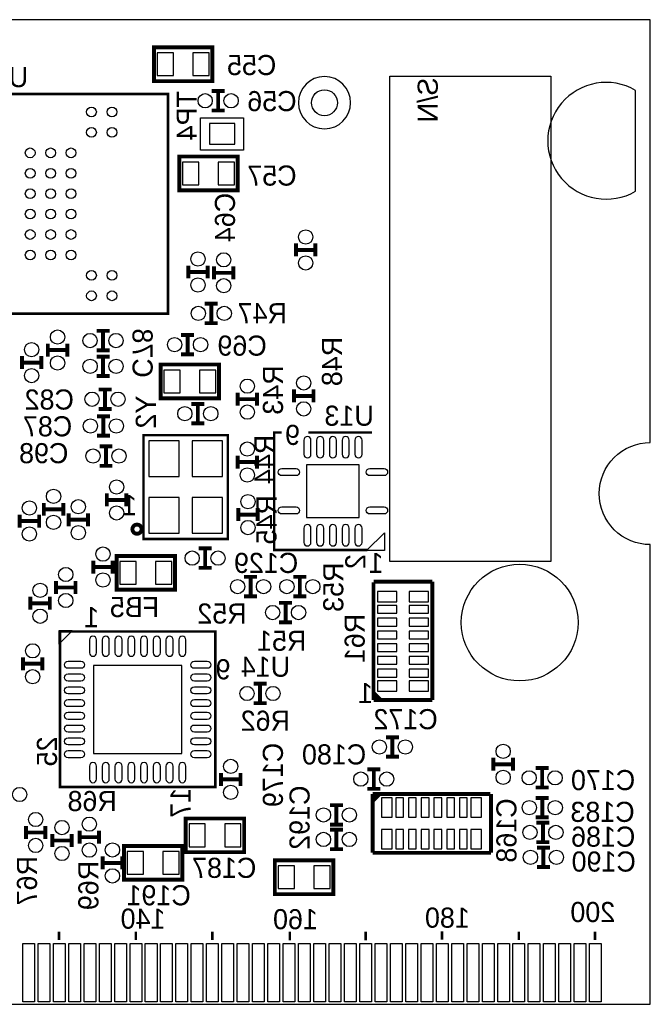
# Model space of a CAD drawing. Extents: x 0 to 150, y -33 to 84.
# Tile 4 of 5: x 43 to 68, y 0 to 39. Entities that reach past the tile are written whole.
import ezdxf
from ezdxf.enums import TextEntityAlignment as Align

# ---------------------------------------------------------------- set-up
doc = ezdxf.new("R2010")
doc.units = 0
for name, color, linetype in [('BOARD_GEOMETR_SILKSCREEN_BOTTO', 3, 'CONTINUOUS'), ('BOARD_GEOMETRY_OUTLINE', 4, 'CONTINUOUS'), ('PACKAGE_GEOMET_SILKSCREEN_BOTT', 5, 'CONTINUOUS'), ('PIN_BOTTOM', 6, 'CONTINUOUS'), ('REF_DES_SILKSCREEN_BOTTOM', 7, 'CONTINUOUS')]:
    doc.layers.add(name, color=color, linetype=linetype)

msp = doc.modelspace()

# ---------------------------------------------------------------- linework, layer by layer
at = {"layer": 'BOARD_GEOMETR_SILKSCREEN_BOTTO'}
msp.add_lwpolyline([(57.404, 17.34566), (57.404, 36.34486), (63.7032, 36.34486), (63.7032, 17.34566)], close=True, dxfattribs=at)
at = {"layer": 'BOARD_GEOMETRY_OUTLINE'}
msp.add_lwpolyline([(1.99898, 19.99996, -0.414214), (0, 18.00098), (0, 0), (15.75054, 0), (15.75054, 3.50012, -0.414214), (16.25092, 4.0005, -0.414214), (16.74876, 3.50012), (16.74876, 0), (67.59956, 0), (67.59956, 18.00098, -0.414214), (65.60058, 19.99996, -0.414214), (67.59956, 21.99894), (67.59956, 38.5572), (0, 38.5572), (0, 21.99894, -0.414214)], format="xyb", close=True, dxfattribs=at)
at = {"layer": 'PACKAGE_GEOMET_SILKSCREEN_BOTT', "const_width": 0.1524}
for points in [[(48.16348, 36.15182), (50.44948, 36.15182), (50.44948, 37.47262), (48.16348, 37.47262)], [(51.435, 33.1978), (49.149, 33.1978), (49.149, 31.877), (51.435, 31.877)], [(48.42002, 23.73376), (50.70602, 23.73376), (50.70602, 25.05456), (48.42002, 25.05456)], [(48.98136, 17.55648), (46.69536, 17.55648), (46.69536, 16.23568), (48.98136, 16.23568)], [(56.77916, 12.17676), (56.77916, 12.04976), (56.90616, 11.92276), (57.03316, 11.92276)], [(56.98998, 8.21944), (56.86298, 8.21944), (56.73598, 8.09244), (56.73598, 7.96544)], [(49.40554, 5.9563), (51.69154, 5.9563), (51.69154, 7.2771), (49.40554, 7.2771)], [(46.98492, 4.87934), (49.27092, 4.87934), (49.27092, 6.20014), (46.98492, 6.20014)], [(55.1815, 5.63372), (52.8955, 5.63372), (52.8955, 4.31292), (55.1815, 4.31292)]]:
    msp.add_lwpolyline(points, close=True, dxfattribs=at)
at = {"layer": 'PACKAGE_GEOMET_SILKSCREEN_BOTT'}
msp.add_lwpolyline([(55.86222, 35.306, 1), (53.81498, 35.306, 1)], format="xyb", close=True, dxfattribs=at)
for points, const_width in [([(35.9156, 27.04338), (48.71212, 27.04338), (48.71212, 35.64382), (35.51428, 35.64382), (35.51428, 34.2392)], 0.09906), ([(50.419, 35.7632), (50.927, 35.7632)], 0.1524), ([(50.673, 35.0012), (50.673, 35.7632)], 0.1524), ([(50.419, 35.0012), (50.927, 35.0012)], 0.1524), ([(53.721, 29.7942), (53.721, 29.2862)], 0.1524), ([(54.483, 29.7942), (54.483, 29.2862)], 0.1524), ([(53.721, 29.5402), (54.483, 29.5402)], 0.1524), ([(49.50206, 28.4226), (49.50206, 28.9306)], 0.1524), ([(50.26406, 28.4226), (50.26406, 28.9306)], 0.1524), ([(50.51044, 28.39212), (50.51044, 28.90012)], 0.1524), ([(51.27244, 28.39212), (51.27244, 28.90012)], 0.1524), ([(50.26406, 28.6766), (49.50206, 28.6766)], 0.1524), ([(51.27244, 28.64612), (50.51044, 28.64612)], 0.1524), ([(50.65776, 27.43708), (50.14976, 27.43708)], 0.1524), ([(50.40376, 27.43708), (50.40376, 26.67508)], 0.1524), ([(50.65776, 26.67508), (50.14976, 26.67508)], 0.1524), ([(46.4185, 26.37282), (45.9105, 26.37282)], 0.1524), ([(46.1645, 26.37282), (46.1645, 25.61082)], 0.1524), ([(49.22266, 26.2128), (49.73066, 26.2128)], 0.1524), ([(49.47666, 25.4508), (49.47666, 26.2128)], 0.1524), ([(44.00296, 25.87498), (44.00296, 25.36698)], 0.1524), ([(44.76496, 25.87498), (44.76496, 25.36698)], 0.1524), ([(42.98696, 25.38222), (42.98696, 24.87422)], 0.1524), ([(43.74896, 25.38222), (43.74896, 24.87422)], 0.1524), ([(44.00296, 25.62098), (44.76496, 25.62098)], 0.1524), ([(46.4185, 25.61082), (45.9105, 25.61082)], 0.1524), ([(49.22266, 25.4508), (49.73066, 25.4508)], 0.1524), ([(42.98696, 25.12822), (43.74896, 25.12822)], 0.1524), ([(45.91304, 25.36444), (46.42104, 25.36444)], 0.1524), ([(46.16704, 24.60244), (46.16704, 25.36444)], 0.1524), ([(45.91304, 24.60244), (46.42104, 24.60244)], 0.1524), ([(46.49724, 24.07666), (45.98924, 24.07666)], 0.1524), ([(46.24324, 24.07666), (46.24324, 23.31466)], 0.1524), ([(51.435, 23.4442), (51.435, 23.9522)], 0.1524), ([(52.197, 23.4442), (52.197, 23.9522)], 0.1524), ([(53.6448, 23.5712), (53.6448, 24.0792)], 0.1524), ([(54.4068, 23.5712), (54.4068, 24.0792)], 0.1524), ([(50.131472, 23.51024), (49.623472, 23.51024)], 0.1524), ([(49.877472, 23.51024), (49.877472, 22.74824)], 0.1524), ([(52.197, 23.6982), (51.435, 23.6982)], 0.1524), ([(54.4068, 23.8252), (53.6448, 23.8252)], 0.1524), ([(46.49724, 23.31466), (45.98924, 23.31466)], 0.1524), ([(46.4312, 23.02764), (45.9232, 23.02764)], 0.1524), ([(46.1772, 23.02764), (46.1772, 22.26564)], 0.1524), ([(50.131472, 22.74824), (49.623472, 22.74824)], 0.1524), ([(56.515, 17.79143), (52.86883, 17.79143), (52.86883, 22.39137), (53.1622, 22.39137)], 0.100076), ([(54.20868, 22.39137), (56.6928, 22.39137)], 0.100076), ([(46.4312, 22.26564), (45.9232, 22.26564)], 0.1524), ([(51.05146, 18.8595), (51.05146, 22.2885), (47.74946, 22.2885), (47.74946, 18.2245), (51.05146, 18.2245), (51.05146, 19.1135)], 0.1016), ([(46.53534, 21.84908), (46.02734, 21.84908)], 0.1524), ([(46.28134, 21.84908), (46.28134, 21.08708)], 0.1524), ([(51.435, 21.4884), (51.435, 20.9804)], 0.1524), ([(51.435, 21.2344), (52.197, 21.2344)], 0.1524), ([(52.197, 21.4884), (52.197, 20.9804)], 0.1524), ([(46.53534, 21.08708), (46.02734, 21.08708)], 0.1524), ([(46.31436, 20.00504), (46.31436, 19.49704)], 0.1524), ([(47.07636, 20.00504), (47.07636, 19.49704)], 0.1524), ([(43.84548, 19.12874), (43.84548, 19.63674)], 0.1524), ([(44.60748, 19.12874), (44.60748, 19.63674)], 0.1524), ([(46.31436, 19.75104), (47.07636, 19.75104)], 0.1524), ([(44.60748, 19.38274), (43.84548, 19.38274)], 0.1524), ([(44.81576, 18.72234), (44.81576, 19.23034)], 0.1524), ([(45.57776, 18.72234), (45.57776, 19.23034)], 0.1524), ([(51.4604, 18.923), (51.4604, 19.431)], 0.1524), ([(52.2224, 18.923), (52.2224, 19.431)], 0.1524), ([(42.9006, 18.67154), (42.9006, 19.17954)], 0.1524), ([(43.6626, 18.92554), (42.9006, 18.92554)], 0.1524), ([(43.6626, 18.67154), (43.6626, 19.17954)], 0.1524), ([(45.57776, 18.97634), (44.81576, 18.97634)], 0.1524), ([(52.2224, 19.177), (51.4604, 19.177)], 0.1524), ([(49.908968, 17.85366), (50.416968, 17.85366)], 0.1524), ([(50.162968, 17.09166), (50.162968, 17.85366)], 0.1524), ([(45.78096, 16.86814), (45.78096, 17.37614)], 0.1524), ([(46.54296, 16.86814), (46.54296, 17.37614)], 0.1524), ([(46.54296, 17.12214), (45.78096, 17.12214)], 0.1524), ([(49.908968, 17.09166), (50.416968, 17.09166)], 0.1524), ([(44.32554, 16.57604), (44.32554, 16.06804)], 0.1524), ([(45.08754, 16.57604), (45.08754, 16.06804)], 0.1524), ([(51.689, 16.7386), (52.197, 16.7386)], 0.1524), ([(51.943, 15.9766), (51.943, 16.7386)], 0.1524), ([(54.1274, 16.7386), (53.6194, 16.7386)], 0.1524), ([(53.8734, 16.7386), (53.8734, 15.9766)], 0.1524), ([(56.75884, 16.5481), (59.06516, 16.5481)], 0.1524), ([(56.75884, 11.91514), (56.75884, 16.5227)], 0.1524), ([(59.06516, 16.5481), (59.06516, 11.91514)], 0.1524), ([(44.32554, 16.32204), (45.08754, 16.32204)], 0.1524), ([(43.3197, 15.45082), (43.3197, 15.95882)], 0.1524), ([(44.0817, 15.45082), (44.0817, 15.95882)], 0.1524), ([(51.689, 15.9766), (52.197, 15.9766)], 0.1524), ([(54.1274, 15.9766), (53.6194, 15.9766)], 0.1524), ([(44.0817, 15.70482), (43.3197, 15.70482)], 0.1524), ([(53.0606, 15.7226), (53.5686, 15.7226)], 0.1524), ([(53.3146, 14.9606), (53.3146, 15.7226)], 0.1524), ([(53.0606, 14.9606), (53.5686, 14.9606)], 0.1524), ([(44.48048, 13.3477), (44.48048, 8.50646), (50.56124, 8.50646), (50.56124, 14.59738), (44.48048, 14.59738), (44.48048, 13.07592)], 0.09906), ([(43.0276, 13.589), (43.0276, 13.081)], 0.1524), ([(43.7896, 13.589), (43.7896, 13.081)], 0.1524), ([(43.0276, 13.335), (43.7896, 13.335)], 0.1524), ([(52.05984, 12.55268), (52.56784, 12.55268)], 0.1524), ([(52.31384, 11.79068), (52.31384, 12.55268)], 0.1524), ([(59.06516, 11.91514), (56.75884, 11.91514)], 0.1524), ([(52.05984, 11.79068), (52.56784, 11.79068)], 0.1524), ([(57.75198, 10.45718), (57.24398, 10.45718)], 0.1524), ([(57.49798, 10.45718), (57.49798, 9.69518)], 0.1524), ([(57.75198, 9.69518), (57.24398, 9.69518)], 0.1524), ([(61.4553, 9.652), (61.4553, 9.144)], 0.1524), ([(62.2173, 9.652), (62.2173, 9.144)], 0.1524), ([(56.515, 9.19988), (57.023, 9.19988)], 0.1524), ([(56.769, 8.43788), (56.769, 9.19988)], 0.1524), ([(61.4553, 9.398), (62.2173, 9.398)], 0.1524), ([(63.10884, 9.25068), (63.61684, 9.25068)], 0.1524), ([(63.36284, 8.48868), (63.36284, 9.25068)], 0.1524), ([(50.78476, 8.55472), (50.78476, 9.06272)], 0.1524), ([(51.54676, 8.80872), (50.78476, 8.80872)], 0.1524), ([(51.54676, 8.55472), (51.54676, 9.06272)], 0.1524), ([(56.515, 8.43788), (57.023, 8.43788)], 0.1524), ([(63.10884, 8.48868), (63.61684, 8.48868)], 0.1524), ([(56.72836, 8.23976), (61.33592, 8.23976)], 0.1524), ([(56.72836, 5.93344), (56.72836, 8.23976)], 0.1524), ([(61.36132, 8.23976), (61.36132, 5.93344)], 0.1524), ([(63.11392, 8.08228), (63.62192, 8.08228)], 0.1524), ([(63.36792, 7.32028), (63.36792, 8.08228)], 0.1524), ([(55.05196, 7.7978), (55.55996, 7.7978)], 0.1524), ([(55.30596, 7.0358), (55.30596, 7.7978)], 0.1524), ([(63.11392, 7.32028), (63.62192, 7.32028)], 0.1524), ([(43.14698, 6.47446), (43.14698, 6.98246)], 0.1524), ([(43.90898, 6.47446), (43.90898, 6.98246)], 0.1524), ([(55.05196, 7.0358), (55.55996, 7.0358)], 0.1524), ([(63.13932, 7.112), (63.64732, 7.112)], 0.1524), ([(63.39332, 6.35), (63.39332, 7.112)], 0.1524), ([(43.90898, 6.72846), (43.14698, 6.72846)], 0.1524), ([(44.17568, 6.1595), (44.17568, 6.6675)], 0.1524), ([(44.93768, 6.1595), (44.93768, 6.6675)], 0.1524), ([(45.24756, 6.79958), (45.24756, 6.29158)], 0.1524), ([(45.24756, 6.54558), (46.00956, 6.54558)], 0.1524), ([(46.00956, 6.79958), (46.00956, 6.29158)], 0.1524), ([(55.55996, 6.83768), (55.05196, 6.83768)], 0.1524), ([(55.30596, 6.83768), (55.30596, 6.07568)], 0.1524), ([(44.93768, 6.4135), (44.17568, 6.4135)], 0.1524), ([(63.13932, 6.35), (63.64732, 6.35)], 0.1524), ([(63.66764, 6.13664), (63.15964, 6.13664)], 0.1524), ([(63.41364, 6.13664), (63.41364, 5.37464)], 0.1524), ([(46.1518, 5.7912), (46.1518, 5.2832)], 0.1524), ([(46.9138, 5.7912), (46.9138, 5.2832)], 0.1524), ([(55.55996, 6.07568), (55.05196, 6.07568)], 0.1524), ([(61.36132, 5.93344), (56.72836, 5.93344)], 0.1524), ([(46.1518, 5.5372), (46.9138, 5.5372)], 0.1524), ([(63.66764, 5.37464), (63.15964, 5.37464)], 0.1524), ([(44.440094, 2.84988), (44.440094, 2.519934)], 0.100076), ([(47.449994, 2.84988), (47.449994, 2.519934)], 0.100076), ([(50.449988, 2.84988), (50.449988, 2.519934)], 0.100076), ([(53.479954, 2.839974), (53.479954, 2.510028)], 0.100076), ([(56.449976, 2.839974), (56.449976, 2.510028)], 0.100076), ([(59.440064, 2.86004), (59.440064, 2.530094)], 0.100076), ([(62.449964, 2.84988), (62.449964, 2.519934)], 0.100076), ([(65.429892, 2.84988), (65.429892, 2.519934)], 0.100076)]:
    msp.add_lwpolyline(points, dxfattribs=dict(at, const_width=const_width))
for points in [[(51.6636, 33.44926), (49.9872, 33.44926), (49.9872, 34.71926), (51.6636, 34.71926)], [(57.187846, 18.467578), (57.187846, 17.767554), (56.487822, 17.767554)], [(44.96054, 14.62786), (44.43984, 14.62786), (44.43984, 14.10716)]]:
    msp.add_lwpolyline(points, close=True, dxfattribs=at)
at = {"layer": 'PACKAGE_GEOMET_SILKSCREEN_BOTT', "const_width": 0.1524}
msp.add_lwpolyline([(47.675038, 18.6055, 1), (47.315882, 18.6055, 1)], format="xyb", close=True, dxfattribs=at)
at = {"layer": 'PIN_BOTTOM'}
for points in [[(48.29048, 37.25672), (48.29048, 36.36772), (48.92548, 36.36772), (48.92548, 37.25672)], [(49.68748, 37.25672), (49.68748, 36.36772), (50.32248, 36.36772), (50.32248, 37.25672)], [(51.3207, 33.67786), (51.3207, 34.49066), (50.3301, 34.49066), (50.3301, 33.67786)], [(49.911, 32.0929), (49.911, 32.9819), (49.276, 32.9819), (49.276, 32.0929)], [(51.308, 32.0929), (51.308, 32.9819), (50.673, 32.9819), (50.673, 32.0929)], [(48.54702, 24.83866), (48.54702, 23.94966), (49.18202, 23.94966), (49.18202, 24.83866)], [(49.94402, 24.83866), (49.94402, 23.94966), (50.57902, 23.94966), (50.57902, 24.83866)], [(47.95266, 20.6629), (49.14646, 20.6629), (49.14646, 22.0599), (47.95266, 22.0599)], [(49.65446, 20.6629), (50.84826, 20.6629), (50.84826, 22.0599), (49.65446, 22.0599)], [(56.1975, 19.0627), (56.1975, 21.1201), (54.1401, 21.1201), (54.1401, 19.0627)], [(47.95266, 18.4531), (49.14646, 18.4531), (49.14646, 19.8501), (47.95266, 19.8501)], [(49.65446, 18.4531), (50.84826, 18.4531), (50.84826, 19.8501), (49.65446, 19.8501)], [(47.45736, 16.45158), (47.45736, 17.34058), (46.82236, 17.34058), (46.82236, 16.45158)], [(48.85436, 16.45158), (48.85436, 17.34058), (48.21936, 17.34058), (48.21936, 16.45158)], [(56.9087, 16.16964), (56.9087, 15.76324), (57.6707, 15.76324), (57.6707, 16.16964)], [(58.9153, 15.76324), (58.9153, 16.16964), (58.1533, 16.16964), (58.1533, 15.76324)], [(56.9087, 15.31366), (57.6707, 15.31366), (57.6707, 15.61846), (56.9087, 15.61846)], [(58.1533, 15.31366), (58.9153, 15.31366), (58.9153, 15.61846), (58.1533, 15.61846)], [(56.9087, 14.81328), (57.6707, 14.81328), (57.6707, 15.11808), (56.9087, 15.11808)], [(58.1533, 14.81328), (58.9153, 14.81328), (58.9153, 15.11808), (58.1533, 15.11808)], [(56.9087, 14.3129), (57.6707, 14.3129), (57.6707, 14.6177), (56.9087, 14.6177)], [(58.1533, 14.3129), (58.9153, 14.3129), (58.9153, 14.6177), (58.1533, 14.6177)], [(56.9087, 13.81506), (57.6707, 13.81506), (57.6707, 14.11986), (56.9087, 14.11986)], [(58.1533, 13.81506), (58.9153, 13.81506), (58.9153, 14.11986), (58.1533, 14.11986)], [(56.9087, 13.31468), (57.6707, 13.31468), (57.6707, 13.61948), (56.9087, 13.61948)], [(58.1533, 13.31468), (58.9153, 13.31468), (58.9153, 13.61948), (58.1533, 13.61948)], [(49.24806, 13.27404), (45.79366, 13.27404), (45.79366, 9.81964), (49.24806, 9.81964)], [(56.9087, 12.8143), (57.6707, 12.8143), (57.6707, 13.1191), (56.9087, 13.1191)], [(58.1533, 12.8143), (58.9153, 12.8143), (58.9153, 13.1191), (58.1533, 13.1191)], [(56.9087, 12.66952), (56.9087, 12.26312), (57.6707, 12.26312), (57.6707, 12.66952)], [(58.9153, 12.26312), (58.9153, 12.66952), (58.1533, 12.66952), (58.1533, 12.26312)], [(57.48274, 8.0899), (57.07634, 8.0899), (57.07634, 7.3279), (57.48274, 7.3279)], [(57.62752, 8.0899), (57.62752, 7.3279), (57.93232, 7.3279), (57.93232, 8.0899)], [(58.1279, 8.0899), (58.1279, 7.3279), (58.4327, 7.3279), (58.4327, 8.0899)], [(58.62828, 8.0899), (58.62828, 7.3279), (58.93308, 7.3279), (58.93308, 8.0899)], [(59.12612, 8.0899), (59.12612, 7.3279), (59.43092, 7.3279), (59.43092, 8.0899)], [(59.6265, 8.0899), (59.6265, 7.3279), (59.9313, 7.3279), (59.9313, 8.0899)], [(60.12688, 8.0899), (60.12688, 7.3279), (60.43168, 7.3279), (60.43168, 8.0899)], [(60.98286, 8.0899), (60.57646, 8.0899), (60.57646, 7.3279), (60.98286, 7.3279)], [(49.53254, 7.0612), (49.53254, 6.1722), (50.16754, 6.1722), (50.16754, 7.0612)], [(50.92954, 7.0612), (50.92954, 6.1722), (51.56454, 6.1722), (51.56454, 7.0612)], [(57.07634, 6.0833), (57.48274, 6.0833), (57.48274, 6.8453), (57.07634, 6.8453)], [(57.62752, 6.8453), (57.62752, 6.0833), (57.93232, 6.0833), (57.93232, 6.8453)], [(58.1279, 6.8453), (58.1279, 6.0833), (58.4327, 6.0833), (58.4327, 6.8453)], [(58.62828, 6.8453), (58.62828, 6.0833), (58.93308, 6.0833), (58.93308, 6.8453)], [(59.12612, 6.8453), (59.12612, 6.0833), (59.43092, 6.0833), (59.43092, 6.8453)], [(59.6265, 6.8453), (59.6265, 6.0833), (59.9313, 6.0833), (59.9313, 6.8453)], [(60.12688, 6.8453), (60.12688, 6.0833), (60.43168, 6.0833), (60.43168, 6.8453)], [(60.57646, 6.0833), (60.98286, 6.0833), (60.98286, 6.8453), (60.57646, 6.8453)], [(47.11192, 5.98424), (47.11192, 5.09524), (47.74692, 5.09524), (47.74692, 5.98424)], [(48.50892, 5.98424), (48.50892, 5.09524), (49.14392, 5.09524), (49.14392, 5.98424)], [(53.6575, 4.52882), (53.6575, 5.41782), (53.0225, 5.41782), (53.0225, 4.52882)], [(55.0545, 4.52882), (55.0545, 5.41782), (54.4195, 5.41782), (54.4195, 4.52882)], [(43.021504, 0.100076), (43.021504, 2.386076), (43.478704, 2.386076), (43.478704, 0.100076)], [(43.621452, 0.100076), (43.621452, 2.386076), (44.078652, 2.386076), (44.078652, 0.100076)], [(44.2214, 0.100076), (44.2214, 2.386076), (44.6786, 2.386076), (44.6786, 0.100076)], [(44.821348, 0.100076), (44.821348, 2.386076), (45.278548, 2.386076), (45.278548, 0.100076)], [(45.421296, 0.100076), (45.421296, 2.386076), (45.878496, 2.386076), (45.878496, 0.100076)], [(46.021498, 0.100076), (46.021498, 2.386076), (46.478698, 2.386076), (46.478698, 0.100076)], [(46.621446, 0.100076), (46.621446, 2.386076), (47.078646, 2.386076), (47.078646, 0.100076)], [(47.221394, 0.100076), (47.221394, 2.386076), (47.678594, 2.386076), (47.678594, 0.100076)], [(47.821342, 0.100076), (47.821342, 2.386076), (48.278542, 2.386076), (48.278542, 0.100076)], [(48.42129, 0.100076), (48.42129, 2.386076), (48.87849, 2.386076), (48.87849, 0.100076)], [(49.021492, 0.100076), (49.021492, 2.386076), (49.478692, 2.386076), (49.478692, 0.100076)], [(49.62144, 0.100076), (49.62144, 2.386076), (50.07864, 2.386076), (50.07864, 0.100076)], [(50.221388, 0.100076), (50.221388, 2.386076), (50.678588, 2.386076), (50.678588, 0.100076)], [(50.821336, 0.100076), (50.821336, 2.386076), (51.278536, 2.386076), (51.278536, 0.100076)], [(51.421284, 0.100076), (51.421284, 2.386076), (51.878484, 2.386076), (51.878484, 0.100076)], [(52.021486, 0.100076), (52.021486, 2.386076), (52.478686, 2.386076), (52.478686, 0.100076)], [(52.621434, 0.100076), (52.621434, 2.386076), (53.078634, 2.386076), (53.078634, 0.100076)], [(53.221382, 0.100076), (53.221382, 2.386076), (53.678582, 2.386076), (53.678582, 0.100076)], [(53.82133, 0.100076), (53.82133, 2.386076), (54.27853, 2.386076), (54.27853, 0.100076)], [(54.421278, 0.100076), (54.421278, 2.386076), (54.878478, 2.386076), (54.878478, 0.100076)], [(55.02148, 0.100076), (55.02148, 2.386076), (55.47868, 2.386076), (55.47868, 0.100076)], [(55.621428, 0.100076), (55.621428, 2.386076), (56.078628, 2.386076), (56.078628, 0.100076)], [(56.221376, 0.100076), (56.221376, 2.386076), (56.678576, 2.386076), (56.678576, 0.100076)], [(56.821324, 0.100076), (56.821324, 2.386076), (57.278524, 2.386076), (57.278524, 0.100076)], [(57.421526, 0.100076), (57.421526, 2.386076), (57.878726, 2.386076), (57.878726, 0.100076)], [(58.021474, 0.100076), (58.021474, 2.386076), (58.478674, 2.386076), (58.478674, 0.100076)], [(58.621422, 0.100076), (58.621422, 2.386076), (59.078622, 2.386076), (59.078622, 0.100076)], [(59.22137, 0.100076), (59.22137, 2.386076), (59.67857, 2.386076), (59.67857, 0.100076)], [(59.821318, 0.100076), (59.821318, 2.386076), (60.278518, 2.386076), (60.278518, 0.100076)], [(60.42152, 0.100076), (60.42152, 2.386076), (60.87872, 2.386076), (60.87872, 0.100076)], [(61.021468, 0.100076), (61.021468, 2.386076), (61.478668, 2.386076), (61.478668, 0.100076)], [(61.621416, 0.100076), (61.621416, 2.386076), (62.078616, 2.386076), (62.078616, 0.100076)], [(62.221364, 0.100076), (62.221364, 2.386076), (62.678564, 2.386076), (62.678564, 0.100076)], [(62.821312, 0.100076), (62.821312, 2.386076), (63.278512, 2.386076), (63.278512, 0.100076)], [(63.421514, 0.100076), (63.421514, 2.386076), (63.878714, 2.386076), (63.878714, 0.100076)], [(64.021462, 0.100076), (64.021462, 2.386076), (64.478662, 2.386076), (64.478662, 0.100076)], [(64.62141, 0.100076), (64.62141, 2.386076), (65.07861, 2.386076), (65.07861, 0.100076)], [(65.221358, 0.100076), (65.221358, 2.386076), (65.678558, 2.386076), (65.678558, 0.100076)]]:
    msp.add_lwpolyline(points, close=True, dxfattribs=at)
for points in [[(67.020694, 35.790124, 1.739987), (67.020694, 31.839916)], [(54.029102, 22.095714), (54.029102, 21.536914, 1), (54.308502, 21.536914), (54.308502, 22.095714, 1)], [(54.528974, 22.095714), (54.528974, 21.536914, 1), (54.808374, 21.536914), (54.808374, 22.095714, 1)], [(55.0291, 22.095714), (55.0291, 21.536914, 1), (55.3085, 21.536914), (55.3085, 22.095714, 1)], [(55.529226, 22.095714), (55.529226, 21.536914, 1), (55.808626, 21.536914), (55.808626, 22.095714, 1)], [(56.029098, 22.095714), (56.029098, 21.536914, 1), (56.308498, 21.536914), (56.308498, 22.095714, 1)], [(53.723286, 20.701762), (53.164486, 20.701762, -1), (53.164486, 20.981162), (53.723286, 20.981162, -1)], [(57.173114, 20.701762), (56.614314, 20.701762, -1), (56.614314, 20.981162), (57.173114, 20.981162, -1)], [(53.723286, 19.201638), (53.164486, 19.201638, -1), (53.164486, 19.481038), (53.723286, 19.481038, -1)], [(57.173114, 19.201638), (56.614314, 19.201638, -1), (56.614314, 19.481038), (57.173114, 19.481038, -1)], [(54.029102, 18.645886), (54.029102, 18.087086, 1), (54.308502, 18.087086), (54.308502, 18.645886, 1)], [(54.528974, 18.645886), (54.528974, 18.087086, 1), (54.808374, 18.087086), (54.808374, 18.645886, 1)], [(55.0291, 18.645886), (55.0291, 18.087086, 1), (55.3085, 18.087086), (55.3085, 18.645886, 1)], [(55.529226, 18.645886), (55.529226, 18.087086, 1), (55.808626, 18.087086), (55.808626, 18.645886, 1)], [(56.029098, 18.645886), (56.029098, 18.087086, 1), (56.308498, 18.087086), (56.308498, 18.645886, 1)], [(45.9105, 13.7668), (45.9105, 14.2748, 1), (45.6311, 14.2748), (45.6311, 13.7668, 1)], [(46.41088, 13.7668), (46.41088, 14.2748, 1), (46.13148, 14.2748), (46.13148, 13.7668, 1)], [(46.91126, 13.7668), (46.91126, 14.2748, 1), (46.63186, 14.2748), (46.63186, 13.7668, 1)], [(47.41164, 13.7668), (47.41164, 14.2748, 1), (47.13224, 14.2748), (47.13224, 13.7668, 1)], [(47.90948, 13.7668), (47.90948, 14.2748, 1), (47.63008, 14.2748), (47.63008, 13.7668, 1)], [(48.40986, 13.7668), (48.40986, 14.2748, 1), (48.13046, 14.2748), (48.13046, 13.7668, 1)], [(48.91024, 13.7668), (48.91024, 14.2748, 1), (48.63084, 14.2748), (48.63084, 13.7668, 1)], [(49.41062, 13.7668), (49.41062, 14.2748, 1), (49.13122, 14.2748), (49.13122, 13.7668, 1)], [(45.3009, 13.1572), (44.7929, 13.1572, -1), (44.7929, 13.4366), (45.3009, 13.4366, -1)], [(50.24882, 13.1572), (49.74082, 13.1572, -1), (49.74082, 13.4366), (50.24882, 13.4366, -1)], [(45.3009, 12.65682), (44.7929, 12.65682, -1), (44.7929, 12.93622), (45.3009, 12.93622, -1)], [(50.24882, 12.65682), (49.74082, 12.65682, -1), (49.74082, 12.93622), (50.24882, 12.93622, -1)], [(45.3009, 12.15644), (44.7929, 12.15644, -1), (44.7929, 12.43584), (45.3009, 12.43584, -1)], [(50.24882, 12.15644), (49.74082, 12.15644, -1), (49.74082, 12.43584), (50.24882, 12.43584, -1)], [(45.3009, 11.65606), (44.7929, 11.65606, -1), (44.7929, 11.93546), (45.3009, 11.93546, -1)], [(50.24882, 11.65606), (49.74082, 11.65606, -1), (49.74082, 11.93546), (50.24882, 11.93546, -1)], [(45.3009, 11.15822), (44.7929, 11.15822, -1), (44.7929, 11.43762), (45.3009, 11.43762, -1)], [(50.24882, 11.15822), (49.74082, 11.15822, -1), (49.74082, 11.43762), (50.24882, 11.43762, -1)], [(45.3009, 10.65784), (44.7929, 10.65784, -1), (44.7929, 10.93724), (45.3009, 10.93724, -1)], [(50.24882, 10.65784), (49.74082, 10.65784, -1), (49.74082, 10.93724), (50.24882, 10.93724, -1)], [(45.3009, 10.15746), (44.7929, 10.15746, -1), (44.7929, 10.43686), (45.3009, 10.43686, -1)], [(50.24882, 10.15746), (49.74082, 10.15746, -1), (49.74082, 10.43686), (50.24882, 10.43686, -1)], [(45.3009, 9.65708), (44.7929, 9.65708, -1), (44.7929, 9.93648), (45.3009, 9.93648, -1)], [(50.24882, 9.65708), (49.74082, 9.65708, -1), (49.74082, 9.93648), (50.24882, 9.93648, -1)], [(45.9105, 8.81888), (45.9105, 9.32688, 1), (45.6311, 9.32688), (45.6311, 8.81888, 1)], [(46.41088, 8.81888), (46.41088, 9.32688, 1), (46.13148, 9.32688), (46.13148, 8.81888, 1)], [(46.91126, 8.81888), (46.91126, 9.32688, 1), (46.63186, 9.32688), (46.63186, 8.81888, 1)], [(47.41164, 8.81888), (47.41164, 9.32688, 1), (47.13224, 9.32688), (47.13224, 8.81888, 1)], [(47.90948, 8.81888), (47.90948, 9.32688, 1), (47.63008, 9.32688), (47.63008, 8.81888, 1)], [(48.40986, 8.81888), (48.40986, 9.32688, 1), (48.13046, 9.32688), (48.13046, 8.81888, 1)], [(48.91024, 8.81888), (48.91024, 9.32688, 1), (48.63084, 9.32688), (48.63084, 8.81888, 1)], [(49.41062, 8.81888), (49.41062, 9.32688, 1), (49.13122, 9.32688), (49.13122, 8.81888, 1)]]:
    msp.add_lwpolyline(points, format="xyb", close=True, dxfattribs=at)
for centre, radius in [((50.165, 35.3822), 0.2794), ((51.181, 35.3822), 0.2794), ((54.8386, 35.306), 0.508), ((45.71238, 34.94278), 0.1905), ((46.51248, 34.94278), 0.1905), ((45.71238, 34.14268), 0.1905), ((46.51248, 34.14268), 0.1905), ((43.31208, 33.34258), 0.1905), ((44.11218, 33.34258), 0.1905), ((44.91228, 33.34258), 0.1905), ((43.31208, 32.54248), 0.1905), ((44.11218, 32.54248), 0.1905), ((44.91228, 32.54248), 0.1905), ((43.31208, 31.74238), 0.1905), ((44.11218, 31.74238), 0.1905), ((44.91228, 31.74238), 0.1905), ((43.31208, 30.94482), 0.1905), ((44.11218, 30.94482), 0.1905), ((44.91228, 30.94482), 0.1905), ((43.31208, 30.14472), 0.1905), ((44.11218, 30.14472), 0.1905), ((44.91228, 30.14472), 0.1905), ((54.102, 30.0482), 0.2794), ((43.31208, 29.34462), 0.1905), ((44.11218, 29.34462), 0.1905), ((44.91228, 29.34462), 0.1905), ((49.88306, 29.1846), 0.2794), ((50.89144, 29.15412), 0.2794), ((54.102, 29.0322), 0.2794), ((45.71238, 28.54452), 0.1905), ((46.51248, 28.54452), 0.1905), ((49.88306, 28.1686), 0.2794), ((50.89144, 28.13812), 0.2794), ((45.71238, 27.74442), 0.1905), ((46.51248, 27.74442), 0.1905), ((49.89576, 27.05608), 0.2794), ((50.91176, 27.05608), 0.2794), ((44.38396, 26.12898), 0.2794), ((45.6565, 25.99182), 0.2794), ((46.6725, 25.99182), 0.2794), ((43.36796, 25.63622), 0.2794), ((48.96866, 25.8318), 0.2794), ((49.98466, 25.8318), 0.2794), ((44.38396, 25.11298), 0.2794), ((45.65904, 24.98344), 0.2794), ((46.67504, 24.98344), 0.2794), ((43.36796, 24.62022), 0.2794), ((51.816, 24.2062), 0.2794), ((54.0258, 24.3332), 0.2794), ((45.73524, 23.69566), 0.2794), ((46.75124, 23.69566), 0.2794), ((54.0258, 23.3172), 0.2794), ((49.369472, 23.12924), 0.2794), ((50.385472, 23.12924), 0.2794), ((51.816, 23.1902), 0.2794), ((45.6692, 22.64664), 0.2794), ((46.6852, 22.64664), 0.2794), ((51.816, 21.7424), 0.2794), ((45.77334, 21.46808), 0.2794), ((46.78934, 21.46808), 0.2794), ((51.816, 20.7264), 0.2794), ((46.69536, 20.25904), 0.2794), ((44.22648, 19.89074), 0.2794), ((43.2816, 19.43354), 0.2794), ((45.19676, 19.48434), 0.2794), ((51.8414, 19.685), 0.2794), ((46.69536, 19.24304), 0.2794), ((44.22648, 18.87474), 0.2794), ((51.8414, 18.669), 0.2794), ((43.2816, 18.41754), 0.2794), ((45.19676, 18.46834), 0.2794), ((46.16196, 17.63014), 0.2794), ((49.654968, 17.47266), 0.2794), ((50.670968, 17.47266), 0.2794), ((44.70654, 16.83004), 0.2794), ((62.484, 14.9479), 2.286), ((46.16196, 16.61414), 0.2794), ((51.435, 16.3576), 0.2794), ((52.451, 16.3576), 0.2794), ((53.3654, 16.3576), 0.2794), ((54.3814, 16.3576), 0.2794), ((43.7007, 16.21282), 0.2794), ((44.70654, 15.81404), 0.2794), ((43.7007, 15.19682), 0.2794), ((52.8066, 15.3416), 0.2794), ((53.8226, 15.3416), 0.2794), ((43.4086, 13.843), 0.2794), ((43.4086, 12.827), 0.2794), ((51.80584, 12.17168), 0.2794), ((52.82184, 12.17168), 0.2794), ((56.98998, 10.07618), 0.2794), ((58.00598, 10.07618), 0.2794), ((61.8363, 9.906), 0.2794), ((51.16576, 9.31672), 0.2794), ((56.261, 8.81888), 0.2794), ((57.277, 8.81888), 0.2794), ((61.8363, 8.89), 0.2794), ((62.85484, 8.86968), 0.2794), ((63.87084, 8.86968), 0.2794), ((42.89806, 8.2169), 0.2794), ((51.16576, 8.30072), 0.2794), ((62.85992, 7.70128), 0.2794), ((63.87592, 7.70128), 0.2794), ((43.52798, 7.23646), 0.2794), ((45.62856, 7.05358), 0.2794), ((54.79796, 7.4168), 0.2794), ((55.81396, 7.4168), 0.2794), ((44.55668, 6.9215), 0.2794), ((62.88532, 6.731), 0.2794), ((63.90132, 6.731), 0.2794), ((54.79796, 6.45668), 0.2794), ((55.81396, 6.45668), 0.2794), ((43.52798, 6.22046), 0.2794), ((44.55668, 5.9055), 0.2794), ((45.62856, 6.03758), 0.2794), ((46.5328, 6.0452), 0.2794), ((62.90564, 5.75564), 0.2794), ((63.92164, 5.75564), 0.2794), ((46.5328, 5.0292), 0.2794)]:
    msp.add_circle(centre, radius, dxfattribs=at)

# ---------------------------------------------------------------- texts
at = {"layer": 'BOARD_GEOMETR_SILKSCREEN_BOTTO', "text_generation_flag": 2}
msp.add_text('S/N', height=0.7874, rotation=90, dxfattribs=at).set_placement((59.27598, 36.29152))
at = {"layer": 'PACKAGE_GEOMET_SILKSCREEN_BOTT', "text_generation_flag": 2}
for s, height, p in [('9', 0.786892, (53.87848, 21.90496)), ('1', 0.7874, (47.498, 19.1516)), ('1', 0.786892, (57.15, 16.891)), ('1', 0.7874, (46.0121, 14.76502)), ('9', 0.7874, (51.15814, 12.7254)), ('1', 0.7874, (56.73852, 11.794236)), ('200', 0.7874, (66.22542, 3.22072)), ('140', 0.7874, (48.610012, 2.960116)), ('160', 0.7874, (54.580028, 2.94005)), ('180', 0.7874, (60.529978, 2.999994))]:
    msp.add_text(s, height=height, dxfattribs=at).set_placement(p)
for s, height, p in [('2', 0.786892, (56.4388, 17.6276)), ('25', 0.7874, (44.3611, 10.48766)), ('17', 0.7874, (49.59096, 8.47598))]:
    msp.add_text(s, height=height, rotation=90, dxfattribs=at).set_placement(p)
at = {"layer": 'REF_DES_SILKSCREEN_BOTTOM', "text_generation_flag": 2}
for s, p in [('C55', (51.98618, 36.38804)), ('U12', (42.2656, 35.9156)), ('C56', (52.7812, 34.9758)), ('C57', (52.7812, 32.05988)), ('R47', (52.4002, 26.67)), ('C69', (51.6128, 25.4)), ('C82', (44.05884, 23.28926)), ('C87', (43.9928, 22.24024)), ('C98', (43.84294, 21.18868)), ('C129', (52.5526, 16.891)), ('FB5', (47.3964, 15.1638)), ('R52', (50.8254, 14.9098)), ('R51', (53.1622, 13.843)), ('U14', (52.5272, 12.827)), ('C172', (58.01614, 10.77214)), ('R62', (52.52212, 10.71372)), ('C180', (55.21452, 9.39292)), ('C170', (65.75044, 8.38708)), ('R68', (45.74032, 7.56666)), ('C183', (65.73012, 7.14248)), ('C186', (65.75552, 6.1722)), ('C190', (65.77584, 5.19684)), ('C187', (50.91176, 4.95046)), ('C191', (48.34382, 3.87604))]:
    msp.add_text(s, height=0.7874, dxfattribs=at).set_placement(p, align=Align.CENTER)
for s, rotation, p in [('TP4', 90, (49.8348, 34.798)), ('C64', 90, (51.3334, 30.8102)), ('C78', 270, (47.3202, 25.5016)), ('R48', 90, (55.5244, 25.1714)), ('R43', 90, (53.213, 24.0538)), ('Y2', 90, (48.2346, 23.1902)), ('R44', 90, (52.8828, 21.336)), ('R45', 90, (52.959, 18.9738)), ('R53', 90, (55.5752, 16.3322)), ('R61', 90, (56.4134, 14.3256)), ('C179', 90, (53.21046, 8.98144)), ('C192', 90, (54.2544, 7.31012)), ('C168', 90, (62.357, 6.8072)), ('R67', 90, (43.57878, 4.8387)), ('R69', 90, (45.98416, 4.65328))]:
    msp.add_text(s, height=0.7874, rotation=rotation, dxfattribs=at).set_placement(p, align=Align.CENTER)
msp.add_text('U13', height=0.7874, dxfattribs=at).set_placement((56.769, 22.6568))

doc.saveas('drawing.dxf')
